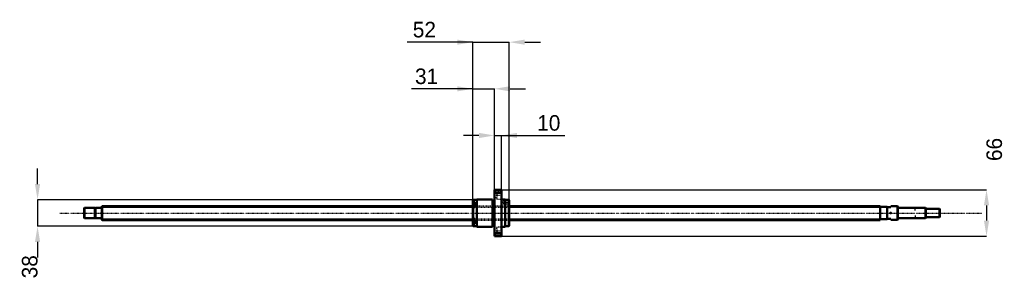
# Model space of a CAD drawing. Header units: millimetres. Extents: x -117 to 1287, y -96 to 276.
import ezdxf

# ---------------------------------------------------------------- set-up
doc = ezdxf.new("R2010")
doc.units = ezdxf.units.MM
doc.linetypes.add('Center', pattern=[1.5, 0.45, -0.5, 0.05, -0.5])
doc.linetypes.add('Dashed', pattern=[2, 1, -1])
for name, color, linetype, lineweight in [('2d ConnectionPoints', 7, 'Continuous', 50), ('AM_0', 7, 'Continuous', 50), ('AM_4', 3, 'Continuous', 25), ('AM_5', 3, 'Continuous', 25), ('AM_7', 7, 'Center', 25), ('AM_9', 6, 'Dashed', 25)]:
    doc.layers.add(name, color=color, linetype=linetype, lineweight=lineweight)
doc.dimstyles.new('ISO-25', dxfattribs={"dimtxt": 2.5, "dimasz": 2.5, "dimexe": 1.25, "dimexo": 0.625, "dimtad": 1, "dimtxsty": 'Standard', "dimcen": 2.5, "dimadec": 0, "dimazin": 0, "dimtfac": 1, "dimtmove": 0, "dimatfit": 3, "dimfxl": 0, "dimarcsym": 0})

# ---------------------------------------------------------------- blocks, each defined once
blk = doc.blocks.new('1_BNK_2020_3_6G0_1220LC5Y0_Nut_0_in_BNK2020_3_6G0_1220LC5Y_5810__4')
at = {"layer": 'AM_0'}
for p, q in [((570, 33), (560, 33)), ((560, 33), (560, -33)), ((560, 28.3), (560.5, 29)), ((560.5, 33), (560.5, 29)), ((560.5, 29), (569.5, 29)), ((569.5, 33), (569.5, 29)), ((569.5, 29), (570, 28.3)), ((570, 33), (570, -33)), ((529.5, 19), (529, 18.5)), ((529, 18.5), (529, 10.6)), ((529, 15.2), (529.5, 15.5)), ((535, 19), (529.5, 19)), ((529.5, 19), (529.5, 15.5)), ((532, 15.5), (529.5, 15.5)), ((532, 15.5), (532, 10.9)), ((535, 19.5), (535, -19.5)), ((557, 19.5), (535, 19.5)), ((557, 19.5), (557, -19.5)), ((560, 17.6), (557, 17.6)), ((575, 19.5), (570, 19.5)), ((575, 19.5), (575, -19.5)), ((580.5, 19), (575, 19)), ((580.5, 19), (580.5, -19)), ((581, 18.5), (580.5, 19)), ((581, 18.5), (581, -18.5)), ((529.5, 10.9), (529, 10.6)), ((529, 10.6), (529, -18.5)), ((532, 13.7), (529.3, 13.7)), ((532, 10.9), (529.5, 10.9)), ((529.5, 10.9), (529.5, -10.9)), ((529, -10.6), (529.5, -10.9)), ((529.3, -13.7), (532, -13.7)), ((532, -10.9), (529.5, -10.9)), ((532, -10.9), (532, -15.5)), ((529.5, -15.5), (529, -15.2)), ((529, -18.5), (529.5, -19)), ((532, -15.5), (529.5, -15.5)), ((529.5, -15.5), (529.5, -19)), ((529.5, -19), (535, -19)), ((535, -19.5), (557, -19.5)), ((557, -17.6), (560, -17.6)), ((570, -19.5), (575, -19.5)), ((575, -19), (580.5, -19)), ((580.5, -19), (581, -18.5)), ((560.5, -29), (560, -28.3)), ((560, -33), (570, -33)), ((560.5, -29), (560.5, -33)), ((569.5, -29), (560.5, -29)), ((570, -28.3), (569.5, -29)), ((569.5, -29), (569.5, -33))]:
    blk.add_line(p, q, dxfattribs=at)
for centre, start, end in [((529.3, 13.4), 90, 180), ((529.3, -13.4), 180, 270)]:
    blk.add_arc(centre, 0.275, start, end, dxfattribs=at)
at = {"layer": 'AM_4'}
for p, q in [((529.3, 13.7), (529.3, 10.8)), ((529.3, -10.8), (529.3, -13.7))]:
    blk.add_line(p, q, dxfattribs=at)
at = {"layer": 'AM_5', "linetype": 'Dashed'}
for p, q in [((573.7, 18.1), (574.4, 18.5)), ((581, 18.5), (574.4, 18.5)), ((574.4, 18.5), (574.4, 12.5)), ((573.7, 12.9), (574.4, 12.5)), ((581, 12.5), (574.4, 12.5))]:
    blk.add_line(p, q, dxfattribs=at)
at = {"layer": 'AM_7'}
for p, q in [((559.5, 25.5), (570.5, 25.5)), ((570.6, 15.5), (581.5, 15.5)), ((528.9, 11), (532.1, 11)), ((528.9, -11), (532.1, -11)), ((559.5, -25.5), (570.5, -25.5))]:
    blk.add_line(p, q, dxfattribs=at)
at = {"layer": 'AM_9'}
for p, q in [((563.5, 28.8), (560, 28.8)), ((563.5, 31), (563.5, 20)), ((570, 31), (563.5, 31)), ((560, 22.2), (563.5, 22.2)), ((563.5, 20), (570, 20)), ((572.6, 18.1), (571.1, 15.5)), ((571.1, 15.5), (572.6, 12.9)), ((580.6, 18.1), (572.6, 18.1)), ((572.6, 18.1), (572.6, 12.9)), ((581, 18.5), (580.6, 18.1)), ((580.6, 18.1), (580.6, 12.9)), ((532, 13.3), (529, 13.3)), ((530.9, 12.4), (529, 12.4)), ((530.9, 12), (529, 12)), ((530.9, 11.3), (529, 11.3)), ((530.9, 10.6), (529, 10.6)), ((581, 10), (529, 10)), ((530.9, 9.9), (529, 9.9)), ((530.9, 9.6), (529, 9.6)), ((532, 8.7), (529, 8.7)), ((529, 7.7), (532, 7.7)), ((529.3, 10.8), (529.3, 8.2)), ((529.3, 8.2), (532, 8.2)), ((530.9, 12.4), (530.9, 9.6)), ((532, 10.9), (532, 7.7)), ((572.6, 12.9), (580.6, 12.9)), ((580.6, 12.9), (581, 12.5)), ((532, -7.7), (529, -7.7)), ((532, -8.7), (529, -8.7)), ((530.9, -9.6), (529, -9.6)), ((530.9, -9.9), (529, -9.9)), ((529, -10), (581, -10)), ((530.9, -10.6), (529, -10.6)), ((530.9, -11.3), (529, -11.3)), ((530.9, -12), (529, -12)), ((530.9, -12.4), (529, -12.4)), ((532, -13.3), (529, -13.3)), ((529.3, -8.2), (529.3, -10.8)), ((532, -8.2), (529.3, -8.2)), ((530.9, -9.6), (530.9, -12.4)), ((532, -7.7), (532, -10.9)), ((563.5, -22.2), (560, -22.2)), ((563.5, -20), (563.5, -31)), ((570, -20), (563.5, -20)), ((560, -28.8), (563.5, -28.8)), ((563.5, -31), (570, -31))]:
    blk.add_line(p, q, dxfattribs=at)
for centre, start, end in [((529.3, 8.5), 180, 270), ((529.3, -8.5), 90, 180)]:
    blk.add_arc(centre, 0.275, start, end, dxfattribs=at)
blk = doc.blocks.new('2_BNK_2020_3_6G0_1220LC5Y_Shaft_0_in_BNK2020_3_6G0_1220LC5Y_5810__4')
at = {"layer": 'AM_0'}
for p, q in [((-24.5, 7.5), (-25, 7)), ((-25, 7), (-25, -7)), ((-24.5, 7.5), (-24.5, -7.5)), ((-10.15, 7.5), (-24.5, 7.5)), ((-10.15, 7.5), (-10.15, -7.5)), ((-9, 7.15), (-10.15, 7.15)), ((-9, 7.5), (-9, -7.5)), ((-0.2, 7.5), (-9, 7.5)), ((0.3, 10), (0, 9.7)), ((0, 9.7), (0, -9.7)), ((0.3, 10), (0.3, -10)), ((529, 10), (0.3, 10)), ((1110, 10), (581, 10)), ((1110, 10), (1110, -10)), ((1120, 9), (1110, 9)), ((1120, 9), (1120, -9)), ((1120, 8.5), (1125, 8.5)), ((1134.7, 9.75), (1125, 9.75)), ((1125, 9.75), (1125, 8.5)), ((1135, 9.45), (1134.7, 9.75)), ((1134.7, 9.75), (1134.7, -9.75)), ((1135, 9.45), (1135, -9.45)), ((1174.5, 7.5), (1135.2, 7.5)), ((1174.5, 7.5), (1174.5, -7.5)), ((1175, 7), (1174.5, 7.5)), ((1175, 7), (1175, -7)), ((1194.5, 6), (1175, 6)), ((1195, 5.5), (1194.5, 6)), ((1194.5, 6), (1194.5, -6)), ((1195, 5.5), (1195, -5.5)), ((-25, -7), (-24.5, -7.5)), ((-24.5, -7.5), (-10.15, -7.5)), ((-10.15, -7.15), (-9, -7.15)), ((-9, -7.5), (-0.2, -7.5)), ((0, -9.7), (0.3, -10)), ((0.3, -10), (529, -10)), ((581, -10), (1110, -10)), ((1110, -9), (1120, -9)), ((1125, -8.5), (1120, -8.5)), ((1125, -8.5), (1125, -9.75)), ((1125, -9.75), (1134.7, -9.75)), ((1134.7, -9.75), (1135, -9.45)), ((1135.2, -7.5), (1174.5, -7.5)), ((1174.5, -7.5), (1175, -7)), ((1175, -6), (1194.5, -6)), ((1194.5, -6), (1195, -5.5))]:
    blk.add_line(p, q, dxfattribs=at)
for centre, start, end in [((-0.2, 7.7), 270, 360), ((1135.2, 7.7), 180, 270), ((-0.2, -7.7), 0, 90), ((1135.2, -7.7), 90, 180)]:
    blk.add_arc(centre, 0.2, start, end, dxfattribs=at)
at = {"layer": 'AM_4'}
for p, q in [((-0.2, 7.5), (-0.2, -7.5)), ((1135.2, 7.5), (1135.2, -7.5))]:
    blk.add_line(p, q, dxfattribs=at)
at = {"layer": 'AM_5'}
for p, q in [((0, 8.4665), (529, 8.4665)), ((581, 8.4665), (1110, 8.4665)), ((1110, 5), (1110, 8.4665)), ((1175, 6.8865), (1160, 6.8865)), ((1160, 3.75), (1160, 6.8865)), ((0, -8.4665), (529, -8.4665)), ((581, -8.4665), (1110, -8.4665)), ((1110, -5), (1110, -8.4665)), ((1160, -3.75), (1160, -6.8865)), ((1175, -6.8865), (1160, -6.8865))]:
    blk.add_line(p, q, dxfattribs=at)
at = {"layer": 'AM_5', "linetype": 'Dashed'}
for p, q in [((529, 8.4665), (581, 8.4665)), ((529, -8.4665), (581, -8.4665))]:
    blk.add_line(p, q, dxfattribs=at)
at = {"layer": 'AM_7'}
blk.add_line((-59.75, 0), (1254.75, 0), dxfattribs=at)
at = {"layer": 'AM_9'}
for p, q in [((581, 10), (529, 10)), ((529, -10), (581, -10))]:
    blk.add_line(p, q, dxfattribs=at)
blk = doc.blocks.new('*D3')
at = {"layer": 'AM_5', "color": 0, "lineweight": -2}
for p, q in [((529, 177.3), (441.68, 177.3)), ((506.8, 177.3), (484.6, 177.3)), ((529, 18.5), (529, 177.3)), ((529, 177.3), (560, 177.3)), ((560, 33), (560, 177.3)), ((582.2, 177.3), (604.4, 177.3))]:
    blk.add_line(p, q, dxfattribs=at)
at = {"layer": 'AM_5', "color": 0}
for points in [[(506.8, 173.6), (506.8, 181), (529, 177.3)], [(582.2, 181), (582.2, 173.6), (560, 177.3)]]:
    blk.add_solid(points, dxfattribs=at)
at = {"layer": 'Defpoints', "color": 0}
for p in [(560, 177.3), (560, 33), (529, 18.5)]:
    blk.add_point(p, dxfattribs=at)
at = {"layer": 'AM_5', "color": 0, "insert": (463.14, 195.06), "char_height": 22.2, "attachment_point": 5}
blk.add_mtext('31', dxfattribs=at)
blk = doc.blocks.new('*D4')
at = {"layer": 'AM_5', "color": 0, "lineweight": -2}
for p, q in [((-91.6, 41.2), (-91.6, 63.4)), ((529.5, 19), (-91.6, 19)), ((-91.6, 19), (-91.6, -19)), ((529.5, -19), (-91.6, -19)), ((-91.6, -41.2), (-91.6, -63.4))]:
    blk.add_line(p, q, dxfattribs=at)
at = {"layer": 'AM_5', "color": 0}
for points in [[(-95.3, 41.2), (-87.9, 41.2), (-91.6, 19)], [(-87.9, -41.2), (-95.3, -41.2), (-91.6, -19)]]:
    blk.add_solid(points, dxfattribs=at)
at = {"layer": 'Defpoints', "color": 0}
for p in [(529.5, 19), (-91.6, -19), (529.5, -19)]:
    blk.add_point(p, dxfattribs=at)
at = {"layer": 'AM_5', "color": 0, "insert": (-102.7, -76.72), "char_height": 22.2, "attachment_point": 5, "rotation": 90}
blk.add_mtext('38', dxfattribs=at)
blk = doc.blocks.new('*D5')
at = {"layer": 'AM_5', "color": 0, "lineweight": -2}
for p, q in [((537.8, 110.7), (515.6, 110.7)), ((560, 33), (560, 110.7)), ((560, 110.7), (570, 110.7)), ((570, 33), (570, 110.7)), ((570, 110.7), (660.5, 110.7)), ((592.2, 110.7), (614.4, 110.7))]:
    blk.add_line(p, q, dxfattribs=at)
at = {"layer": 'AM_5', "color": 0}
for points in [[(537.8, 107), (537.8, 114.4), (560, 110.7)], [(592.2, 114.4), (592.2, 107), (570, 110.7)]]:
    blk.add_solid(points, dxfattribs=at)
at = {"layer": 'Defpoints', "color": 0}
for p in [(570, 110.7), (560, 33), (570, 33)]:
    blk.add_point(p, dxfattribs=at)
at = {"layer": 'AM_5', "color": 0, "insert": (637.4, 128.5), "char_height": 22.2, "attachment_point": 5}
blk.add_mtext('10', dxfattribs=at)
blk = doc.blocks.new('*D6')
at = {"layer": 'AM_5', "color": 0, "lineweight": -2}
for p, q in [((529, 243.9), (435.3, 243.9)), ((506.8, 243.9), (484.6, 243.9)), ((529, 18.5), (529, 243.9)), ((529, 243.9), (581, 243.9)), ((581, 18.5), (581, 243.9)), ((603.2, 243.9), (625.4, 243.9))]:
    blk.add_line(p, q, dxfattribs=at)
at = {"layer": 'AM_5', "color": 0}
for points in [[(506.8, 240.2), (506.8, 247.6), (529, 243.9)], [(603.2, 247.6), (603.2, 240.2), (581, 243.9)]]:
    blk.add_solid(points, dxfattribs=at)
at = {"layer": 'Defpoints', "color": 0}
for p in [(581, 243.9), (529, 18.5), (581, 18.5)]:
    blk.add_point(p, dxfattribs=at)
at = {"layer": 'AM_5', "color": 0, "insert": (460, 261.7), "char_height": 22.2, "attachment_point": 5}
blk.add_mtext('52', dxfattribs=at)
blk = doc.blocks.new('*D7')
at = {"layer": 'AM_5', "color": 0, "lineweight": -2}
for p, q in [((570, 33), (1261.6, 33)), ((1261.6, 10.8), (1261.6, -10.8)), ((570, -33), (1261.6, -33))]:
    blk.add_line(p, q, dxfattribs=at)
at = {"layer": 'AM_5', "color": 0}
for points in [[(1265.3, 10.8), (1257.9, 10.8), (1261.6, 33)], [(1257.9, -10.8), (1265.3, -10.8), (1261.6, -33)]]:
    blk.add_solid(points, dxfattribs=at)
at = {"layer": 'Defpoints', "color": 0}
for p in [(570, 33), (570, -33), (1261.6, -33)]:
    blk.add_point(p, dxfattribs=at)
at = {"layer": 'AM_5', "color": 0, "insert": (1272.7, 90.72), "char_height": 22.2, "attachment_point": 5, "rotation": 90}
blk.add_mtext('66', dxfattribs=at)

msp = doc.modelspace()

# ---------------------------------------------------------------- linework, layer by layer
at = {"layer": '2d ConnectionPoints'}
for p in [(0, 0), (1125, 0)]:
    msp.add_point(p, dxfattribs=at)

# ---------------------------------------------------------------- block references
for name in ['1_BNK_2020_3_6G0_1220LC5Y0_Nut_0_in_BNK2020_3_6G0_1220LC5Y_5810__4', '2_BNK_2020_3_6G0_1220LC5Y_Shaft_0_in_BNK2020_3_6G0_1220LC5Y_5810__4']:
    msp.add_blockref(name, (0, 0))

# ---------------------------------------------------------------- dimensions: what is measured, and where the dimension line sits
at = {"layer": 'AM_5'}
for base, p1, p2, text, picture, middle in [((581, 243.9), (529, 18.5), (581, 18.5), '52', '*D6', (459.969, 243.9)), ((560, 177.3), (529, 18.5), (560, 33), '31', '*D3', (463.14, 177.3)), ((570, 110.7), (560, 33), (570, 33), '10', '*D5', (637.446, 110.7))]:
    dim = msp.add_linear_dim(base=base, p1=p1, p2=p2, text=text, dimstyle='ISO-25', override={"dimtxt": 22.2, "dimasz": 22.2, "dimexe": 0, "dimexo": 0, "dimgap": 6.66}, dxfattribs=at)
    dim.commit()
    dim.dimension.update_dxf_attribs({"geometry": picture, "text_midpoint": middle, "dimtype": 160})
for base, p1, p2, text, picture, middle in [((1261.6, -33), (570, 33), (570, -33), '66', '*D7', (1272.7, 90.72)), ((-91.6, -19), (529.5, 19), (529.5, -19), '38', '*D4', (-102.7, -76.72))]:
    dim = msp.add_linear_dim(base=base, p1=p1, p2=p2, angle=90, text=text, dimstyle='ISO-25', override={"dimtxt": 22.2, "dimasz": 22.2, "dimexe": 0, "dimexo": 0, "dimgap": 6.66}, dxfattribs=at)
    dim.commit()
    dim.dimension.update_dxf_attribs({"geometry": picture, "text_midpoint": middle, "dimtype": 160, "text_rotation": 90})

doc.saveas('drawing.dxf')
